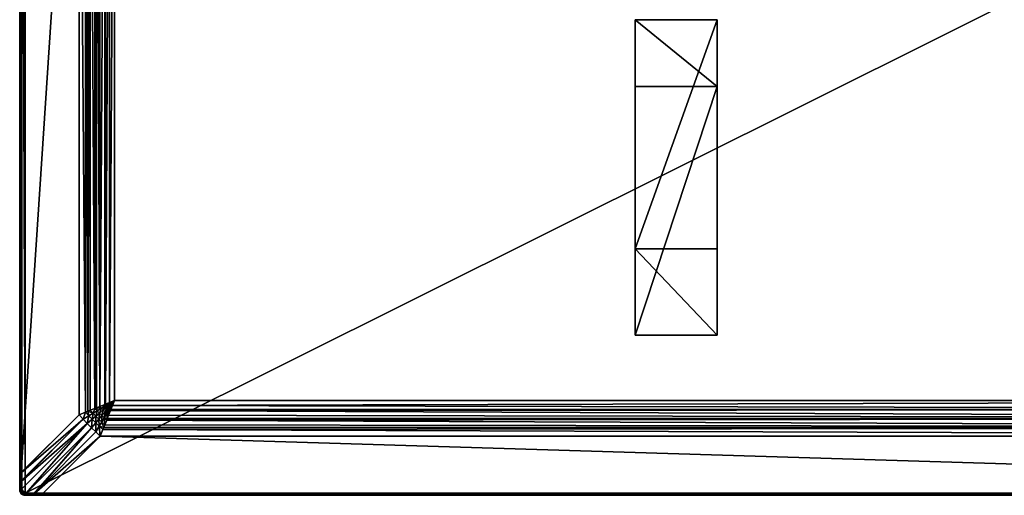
# Model space of a CAD drawing. Header units: inches. Extents: x 9 to 1809, y 78 to 978.
# Tile 1 of 3: x 9 to 909, y 78 to 513. Entities that reach past the tile are written whole.
import ezdxf

# ---------------------------------------------------------------- set-up
doc = ezdxf.new("R2010")
doc.units = ezdxf.units.IN
doc.header["$MEASUREMENT"] = 0
doc.layers.get('0').update_dxf_attribs({"true_color": 0x863b08})

msp = doc.modelspace()

# ---------------------------------------------------------------- meshes
at = {"color": 213, "true_color": 0xc458e1}
mesh = msp.add_polyface(dxfattribs=at)
corners = [(9.19, 972.89, 660.5), (9.19, 964.85, 658.21), (9.19, 957.08, 657.93), (9.19, 794.89, 660.5), (9.19, 794.89, 657.93), (9.19, 616.89, 660.5), (9.19, 616.89, 657.93), (9.21, 957.08, 657.62), (9.21, 98.7, 657.62), (9.29, 957.08, 657.32), (9.29, 98.7, 657.32), (9.4, 957.08, 657.03), (9.4, 98.7, 657.03), (9.56, 957.08, 656.77), (9.56, 98.7, 656.77), (9.76, 957.08, 656.53), (9.76, 98.7, 656.53), (9.99, 957.08, 656.32), (9.99, 98.7, 656.32), (10.26, 957.08, 656.16), (10.26, 98.7, 656.16), (10.54, 957.08, 656.04), (10.66, 964.67, 656.28), (10.79, 972.36, 657.06), (10.67, 964.99, 656.29), (10.36, 964.98, 656.4), (9.19, 972.73, 659.07), (9.22, 964.87, 657.89), (9.22, 972.78, 658.73), (9.3, 964.9, 657.57), (9.31, 972.82, 658.4), (9.43, 964.92, 657.27), (9.45, 972.87, 658.09), (9.6, 964.94, 657), (9.64, 972.91, 657.81), (9.82, 964.96, 656.76), (10.08, 964.97, 656.56), (9.22, 972.89, 660.85), (9.31, 82.89, 661.18), (9.31, 972.89, 661.18), (9.46, 82.89, 661.5), (9.46, 972.89, 661.5), (9.66, 82.89, 661.79), (9.66, 972.89, 661.79), (9.9, 82.89, 662.03), (9.9, 972.89, 662.03), (10.19, 82.89, 662.23), (10.19, 972.89, 662.23), (10.51, 82.89, 662.38), (10.51, 972.89, 662.38), (10.84, 82.89, 662.47), (10.84, 972.89, 662.47), (11.19, 82.89, 662.5), (11.19, 972.89, 662.5)]
mesh.append_faces([[corners[k] for k in face] for face in [(0, 1, 2), (0, 2, 3), (3, 2, 4), (3, 4, 5), (5, 4, 6), (7, 6, 4), (7, 4, 2), (8, 7, 9), (10, 9, 11), (12, 11, 13), (14, 13, 15), (16, 15, 17), (18, 17, 19), (20, 19, 21), (22, 21, 19), (23, 24, 25), (1, 26, 27), (27, 28, 29), (29, 30, 31), (31, 32, 33), (33, 34, 35), (2, 1, 7), (7, 1, 27), (7, 27, 9), (9, 27, 29), (9, 29, 11), (11, 29, 31), (11, 31, 13), (13, 31, 33), (13, 33, 15), (15, 33, 35), (15, 35, 17), (17, 35, 36), (17, 36, 19), (19, 36, 25), (19, 25, 22), (22, 25, 24), (0, 3, 37), (37, 3, 5), (37, 38, 39), (39, 40, 41), (41, 42, 43), (43, 44, 45), (45, 46, 47), (47, 48, 49), (49, 50, 51), (51, 52, 53)]], dxfattribs={"color": 213})
mesh = msp.add_polyface(dxfattribs=at)
corners = [(9.19, 98.7, 657.93), (9.19, 82.89, 660.5), (9.19, 260.89, 660.5), (9.19, 616.89, 660.5), (9.19, 616.89, 657.93), (9.19, 438.89, 660.5), (9.19, 438.89, 657.93), (9.19, 260.89, 657.93), (9.19, 98.56, 657.93), (9.21, 98.55, 657.62), (9.21, 98.7, 657.62), (9.29, 98.55, 657.32), (9.29, 98.7, 657.32), (9.4, 98.55, 657.03), (9.4, 98.7, 657.03), (9.56, 98.55, 656.77), (9.56, 98.7, 656.77), (9.76, 98.55, 656.53), (9.76, 98.7, 656.53), (10, 98.55, 656.32), (9.99, 98.7, 656.32), (10.26, 98.55, 656.16), (10.26, 98.7, 656.16), (9.22, 90.75, 657.9), (9.3, 90.73, 657.58), (9.43, 90.7, 657.28), (10.54, 98.55, 656.04), (10.54, 98.7, 656.04), (9.21, 957.08, 657.62), (9.29, 957.08, 657.32), (9.4, 957.08, 657.03), (9.56, 957.08, 656.77), (9.76, 957.08, 656.53), (9.99, 957.08, 656.32), (10.26, 957.08, 656.16), (10.54, 957.08, 656.04), (9.22, 82.89, 660.85), (9.22, 972.89, 660.85), (9.31, 82.89, 661.18), (9.31, 972.89, 661.18), (9.46, 82.89, 661.5), (9.46, 972.89, 661.5), (9.66, 82.89, 661.79), (9.66, 972.89, 661.79), (9.9, 82.89, 662.03), (9.9, 972.89, 662.03), (10.19, 82.89, 662.23), (10.19, 972.89, 662.23), (10.51, 82.89, 662.38), (10.51, 972.89, 662.38), (10.84, 82.89, 662.47), (10.84, 972.89, 662.47), (11.19, 82.89, 662.5)]
mesh.append_faces([[corners[k] for k in face] for face in [(0, 1, 2), (3, 4, 5), (5, 4, 6), (5, 6, 2), (2, 6, 7), (2, 7, 0), (8, 0, 9), (9, 0, 10), (9, 10, 11), (11, 10, 12), (11, 12, 13), (13, 12, 14), (13, 14, 15), (15, 14, 16), (15, 16, 17), (17, 16, 18), (17, 18, 19), (19, 18, 20), (19, 20, 21), (21, 20, 22), (23, 8, 9), (24, 9, 11), (25, 11, 13), (26, 21, 22), (26, 22, 27), (0, 7, 10), (10, 7, 6), (6, 4, 28), (6, 28, 10), (10, 29, 12), (12, 30, 14), (14, 31, 16), (16, 32, 18), (18, 33, 20), (20, 34, 22), (22, 35, 27), (3, 5, 36), (36, 5, 2), (36, 2, 1), (3, 36, 37), (37, 36, 38), (39, 38, 40), (41, 40, 42), (43, 42, 44), (45, 44, 46), (47, 46, 48), (49, 48, 50), (51, 50, 52)]], dxfattribs={"color": 213})
mesh = msp.add_polyface(dxfattribs=at)
corners = [(14.19, 79.89, 662.5), (14.19, 975.89, 662.5), (11.19, 972.89, 662.5), (11.24, 973.41, 662.5), (13.67, 975.84, 662.5), (13.16, 975.71, 662.5), (11.19, 82.89, 662.5), (11.24, 82.37, 662.5), (13.67, 79.93, 662.5), (13.16, 80.07, 662.5), (12.69, 975.49, 662.5), (12.26, 975.19, 662.5), (12.26, 80.59, 662.5), (12.69, 80.29, 662.5), (12.2, 80.05, 657.31), (11.82, 80.35, 657.32), (12.35, 81.05, 657.11), (14.71, 79.49, 657.06), (14.07, 79.5, 657.12), (10.79, 83.41, 657.06), (13.91, 79.5, 657.15), (12.35, 974.73, 657.11), (12.01, 975.59, 657.31), (12.07, 975.63, 657.31), (12.47, 975.89, 657.29), (12.91, 976.09, 657.26), (12.97, 976.11, 657.26), (13.43, 976.23, 657.21), (10.8, 973.01, 657.12), (10.81, 973.17, 657.15), (14.71, 976.29, 657.06), (13.91, 976.27, 657.15), (10.79, 972.36, 657.06), (11.88, 975.89, 657.42), (12.19, 976.44, 657.55), (12.32, 976.17, 657.4), (12.81, 976.39, 657.36), (12.88, 976.42, 657.36), (12.19, 976.35, 662.23), (11.82, 975.71, 662.38), (12.35, 976.08, 662.38), (12.04, 975.45, 662.47), (12.52, 975.79, 662.47), (12.93, 976.35, 662.38), (13.05, 976.03, 662.47), (13.55, 976.52, 662.38), (13.61, 976.19, 662.47), (11.89, 974.82, 662.5), (14.19, 976.24, 662.47)]
mesh.append_faces([[corners[k] for k in face] for face in [(0, 1, 2), (2, 1, 3), (3, 1, 4), (3, 4, 5), (2, 6, 0), (0, 6, 7), (0, 7, 8), (8, 7, 9), (5, 10, 3), (3, 10, 11), (7, 12, 13), (7, 13, 9), (14, 15, 16), (17, 18, 19), (19, 18, 20), (19, 20, 16), (21, 22, 23), (21, 23, 24), (24, 25, 21), (21, 25, 26), (21, 26, 27), (28, 29, 30), (30, 29, 21), (30, 21, 31), (31, 21, 27), (30, 32, 28), (33, 34, 35), (23, 33, 35), (23, 35, 24), (24, 35, 36), (24, 36, 25), (25, 37, 26), (38, 39, 40), (39, 41, 40), (40, 41, 42), (40, 42, 43), (43, 42, 44), (45, 44, 46), (41, 47, 11), (41, 11, 42), (42, 11, 10), (42, 10, 44), (44, 10, 5), (44, 5, 46), (46, 5, 4), (46, 4, 48), (48, 4, 1)]], dxfattribs={"color": 213})
mesh = msp.add_polyface(dxfattribs=at)
corners = [(1809.19, 977.89, 660.5), (30, 977.89, 657.93), (14.19, 977.89, 660.5), (14.19, 79.89, 662.5), (1809.19, 975.89, 662.5), (14.19, 975.89, 662.5), (30, 976.54, 656.04), (1809.19, 923.65, 637.91), (82.88, 923.65, 637.91), (91.36, 162.76, 632.6), (91.36, 893.02, 632.6), (95.86, 891.22, 632.5), (85.23, 917.8, 636.1), (1809.19, 915.74, 635.55), (86.05, 915.74, 635.58), (90.48, 904.66, 633.41), (89.28, 907.66, 633.88), (1809.19, 907.66, 633.86), (88.71, 909.09, 634.11), (86.96, 913.47, 635.01), (92.27, 900.2, 632.9), (1809.19, 899.47, 632.84), (92.56, 899.47, 632.85), (94.06, 895.71, 632.6), (1809.19, 891.22, 632.5), (92.44, 894.1, 632.57), (92.98, 894.64, 632.57), (91.9, 893.56, 632.58), (88.86, 903.06, 633.23), (91.19, 899.12, 632.83), (93.52, 895.18, 632.58), (87.61, 894.52, 632.85), (87.95, 895.89, 632.83), (89.03, 896.97, 632.79), (90.11, 898.05, 632.79), (1809.19, 977.86, 657.62), (30, 977.86, 657.62), (1809.19, 977.79, 657.32), (30, 977.79, 657.32), (1809.19, 977.68, 657.03), (30, 977.68, 657.03), (1809.19, 977.52, 656.77), (30, 977.52, 656.77), (1809.19, 977.32, 656.53), (30, 977.32, 656.53), (1809.19, 977.08, 656.32), (30, 977.08, 656.32), (1809.19, 976.82, 656.16), (30, 976.82, 656.16), (1809.19, 976.54, 656.04), (14.19, 977.86, 660.85), (1809.19, 977.86, 660.85), (14.19, 977.77, 661.18), (1809.19, 977.77, 661.18), (14.19, 977.62, 661.5), (1809.19, 977.62, 661.5), (14.19, 977.42, 661.79), (1809.19, 977.42, 661.79), (14.19, 977.17, 662.03), (1809.19, 977.17, 662.03), (14.19, 976.89, 662.23), (1809.19, 976.89, 662.23), (14.19, 976.57, 662.38), (1809.19, 976.57, 662.38), (14.19, 976.24, 662.47), (1809.19, 976.24, 662.47)]
mesh.append_faces([[corners[k] for k in face] for face in [(0, 1, 2), (3, 4, 5), (6, 7, 8), (9, 10, 11), (8, 7, 12), (12, 13, 14), (15, 16, 17), (17, 16, 18), (13, 18, 19), (13, 19, 14), (15, 17, 20), (20, 21, 22), (22, 21, 23), (23, 24, 11), (11, 25, 26), (27, 25, 11), (10, 27, 11), (28, 15, 20), (28, 20, 29), (29, 20, 22), (29, 22, 30), (30, 22, 23), (30, 23, 11), (10, 31, 27), (27, 32, 25), (25, 33, 26), (26, 33, 34), (34, 29, 30), (34, 30, 26), (26, 30, 11), (1, 35, 36), (36, 37, 38), (38, 39, 40), (40, 41, 42), (42, 43, 44), (44, 45, 46), (46, 47, 48), (48, 49, 6), (0, 2, 50), (51, 50, 52), (53, 52, 54), (55, 54, 56), (57, 56, 58), (59, 58, 60), (61, 60, 62), (63, 62, 64), (65, 64, 5)]], dxfattribs={"color": 213})
mesh = msp.add_polyface(dxfattribs=at)
corners = [(1809.19, 977.89, 660.5), (1809.19, 977.89, 657.93), (30, 977.89, 657.93), (1809.19, 77.89, 657.93), (1809.19, 77.89, 660.5), (30, 77.89, 657.93), (1809.19, 79.89, 662.5), (1809.19, 975.89, 662.5), (14.19, 79.89, 662.5), (95.86, 891.22, 632.5), (1809.19, 164.56, 632.5), (95.86, 164.56, 632.5), (1809.19, 976.54, 656.04), (1809.19, 923.65, 637.91), (30, 976.54, 656.04), (1809.19, 79.24, 656.04), (82.88, 132.12, 637.91), (1809.19, 132.12, 637.91), (92.27, 155.58, 632.9), (1809.19, 156.31, 632.84), (1809.19, 148.12, 633.86), (1809.19, 140.04, 635.55), (88.71, 146.69, 634.11), (85.23, 137.98, 636.1), (85.23, 917.8, 636.1), (1809.19, 915.74, 635.55), (1809.19, 907.66, 633.86), (88.71, 909.09, 634.11), (92.27, 900.2, 632.9), (1809.19, 899.47, 632.84), (94.06, 895.71, 632.6), (1809.19, 891.22, 632.5), (30, 77.91, 657.62), (1809.19, 77.91, 657.62), (30, 77.98, 657.32), (1809.19, 77.98, 657.32), (30, 78.1, 657.03), (1809.19, 78.1, 657.03), (30, 78.26, 656.77), (1809.19, 78.26, 656.77), (30, 78.46, 656.53), (1809.19, 78.46, 656.53), (30, 78.69, 656.32), (1809.19, 78.69, 656.32), (30, 78.96, 656.16), (1809.19, 78.96, 656.16), (30, 79.24, 656.04), (1809.19, 977.86, 657.62), (30, 977.86, 657.62), (1809.19, 977.79, 657.32), (30, 977.79, 657.32), (1809.19, 977.68, 657.03), (30, 977.68, 657.03), (1809.19, 977.52, 656.77), (30, 977.52, 656.77), (1809.19, 977.32, 656.53), (30, 977.32, 656.53), (1809.19, 977.08, 656.32), (30, 977.08, 656.32), (1809.19, 976.82, 656.16), (30, 976.82, 656.16), (14.19, 77.89, 660.5), (1809.19, 77.92, 660.85), (14.19, 77.92, 660.85), (1809.19, 78.01, 661.18), (14.19, 78.01, 661.18), (1809.19, 78.16, 661.5), (14.19, 78.16, 661.5), (1809.19, 78.36, 661.79), (14.19, 78.36, 661.79), (1809.19, 78.6, 662.03), (14.19, 78.6, 662.03), (1809.19, 78.89, 662.23), (14.19, 78.89, 662.23), (1809.19, 79.2, 662.38), (14.19, 79.2, 662.38), (1809.19, 79.54, 662.47), (14.19, 79.54, 662.47), (14.19, 977.86, 660.85), (1809.19, 977.86, 660.85), (14.19, 977.77, 661.18), (1809.19, 977.77, 661.18), (14.19, 977.62, 661.5), (1809.19, 977.62, 661.5), (14.19, 977.42, 661.79), (1809.19, 977.42, 661.79), (14.19, 977.17, 662.03), (1809.19, 977.17, 662.03), (14.19, 976.89, 662.23), (1809.19, 976.89, 662.23), (14.19, 976.57, 662.38), (1809.19, 976.57, 662.38), (14.19, 976.24, 662.47), (1809.19, 976.24, 662.47), (14.19, 975.89, 662.5)]
mesh.append_faces([[corners[k] for k in face] for face in [(0, 1, 2), (3, 4, 5), (6, 7, 8), (9, 10, 11), (12, 13, 14), (15, 16, 17), (18, 19, 20), (21, 22, 20), (23, 21, 17), (24, 13, 25), (26, 27, 25), (28, 26, 29), (30, 29, 31), (3, 32, 33), (33, 34, 35), (35, 36, 37), (37, 38, 39), (39, 40, 41), (41, 42, 43), (43, 44, 45), (45, 46, 15), (2, 1, 47), (48, 47, 49), (50, 49, 51), (52, 51, 53), (54, 53, 55), (56, 55, 57), (58, 57, 59), (60, 59, 12), (61, 4, 62), (63, 62, 64), (65, 64, 66), (67, 66, 68), (69, 68, 70), (71, 70, 72), (73, 72, 74), (75, 74, 76), (77, 76, 6), (0, 78, 79), (79, 80, 81), (81, 82, 83), (83, 84, 85), (85, 86, 87), (87, 88, 89), (89, 90, 91), (91, 92, 93), (93, 94, 7)]], dxfattribs={"color": 213})
mesh = msp.add_polyface(dxfattribs=at)
corners = [(1809.19, 891.22, 632.5), (1809.19, 975.89, 662.5), (1809.19, 164.56, 632.5), (1809.19, 79.89, 662.5), (1809.19, 132.12, 637.91), (1809.19, 79.24, 656.04), (1809.19, 140.04, 635.55), (1809.19, 148.12, 633.86), (1809.19, 156.31, 632.84), (1809.19, 77.89, 660.5), (1809.19, 77.89, 657.93), (1809.19, 77.91, 657.62), (1809.19, 899.47, 632.84), (1809.19, 923.65, 637.91), (1809.19, 907.66, 633.86), (1809.19, 915.74, 635.55), (1809.19, 976.54, 656.04), (1809.19, 977.89, 657.93), (1809.19, 976.82, 656.16), (1809.19, 977.68, 657.03), (1809.19, 977.79, 657.32), (1809.19, 977.86, 657.62), (1809.19, 977.89, 660.5), (1809.19, 977.86, 660.85), (1809.19, 79.54, 662.47), (1809.19, 79.2, 662.38), (1809.19, 78.01, 661.18), (1809.19, 77.92, 660.85), (1809.19, 78.16, 661.5), (1809.19, 78.36, 661.79), (1809.19, 77.98, 657.32), (1809.19, 78.1, 657.03), (1809.19, 78.26, 656.77), (1809.19, 78.46, 656.53), (1809.19, 78.69, 656.32), (1809.19, 78.96, 656.16), (1809.19, 976.89, 662.23), (1809.19, 977.17, 662.03), (1809.19, 977.42, 661.79), (1809.19, 78.89, 662.23), (1809.19, 78.6, 662.03), (1809.19, 977.08, 656.32), (1809.19, 977.32, 656.53), (1809.19, 977.52, 656.77), (1809.19, 977.77, 661.18), (1809.19, 977.62, 661.5), (1809.19, 976.57, 662.38), (1809.19, 976.24, 662.47), (95.86, 891.22, 632.5), (94.06, 160.06, 632.6)]
mesh.append_faces([[corners[k] for k in face] for face in [(0, 1, 2), (2, 1, 3), (2, 3, 4), (4, 3, 5), (6, 7, 4), (4, 7, 8), (4, 8, 2), (9, 10, 5), (5, 10, 11), (0, 12, 13), (13, 12, 14), (13, 14, 15), (13, 16, 17), (17, 16, 18), (19, 20, 21), (13, 17, 0), (0, 17, 22), (0, 22, 23), (5, 3, 9), (9, 3, 24), (9, 24, 25), (26, 27, 28), (28, 27, 9), (28, 9, 29), (11, 30, 5), (5, 30, 31), (5, 31, 32), (33, 34, 32), (32, 34, 35), (32, 35, 5), (36, 0, 37), (37, 0, 38), (25, 39, 9), (9, 39, 40), (9, 40, 29), (18, 41, 17), (17, 41, 42), (17, 42, 21), (21, 42, 43), (21, 43, 19), (23, 44, 0), (0, 44, 45), (0, 45, 38), (36, 46, 0), (0, 46, 47), (0, 47, 1), (0, 2, 48), (49, 2, 8)]], dxfattribs={"color": 213})
mesh = msp.add_polyface(dxfattribs=at)
corners = [(10.54, 957.08, 656.04), (63.42, 904.2, 637.91), (10.54, 98.7, 656.04), (69.28, 153.92, 636.1), (69.28, 901.85, 636.1), (71.34, 154.75, 635.58), (71.34, 901.03, 635.58), (67.11, 908.22, 636.91), (70.94, 912.22, 636.41), (75.51, 908.36, 635.09), (72.36, 905.12, 635.43), (80.1, 900.53, 633.8), (73.61, 900.12, 635.01), (76.21, 902.84, 634.53), (84.24, 910.87, 634.53), (88.71, 909.09, 634.11), (86.54, 906.98, 633.8), (89.28, 907.66, 633.88), (88.86, 903.06, 633.23), (78.72, 911.57, 635.09), (81.54, 908.22, 634.3), (78.86, 905.54, 634.3), (84.38, 904.84, 633.65), (82.23, 902.69, 633.65), (87.24, 901.45, 633.15), (85.63, 899.84, 633.15), (90.11, 898.05, 632.79), (89.03, 896.97, 632.79), (84.02, 898.22, 633.23), (87.95, 895.89, 632.83), (87.61, 894.52, 632.85), (86.88, 894.81, 632.9), (82.42, 896.6, 633.41), (79.42, 897.8, 633.88), (77.99, 898.37, 634.11), (90.48, 904.66, 633.41), (91.9, 893.56, 632.58), (92.44, 894.1, 632.57), (91.19, 899.12, 632.83)]
mesh.append_faces([[corners[k] for k in face] for face in [(0, 1, 2), (3, 1, 4), (5, 4, 6), (7, 8, 9), (1, 7, 10), (11, 12, 13), (13, 12, 6), (13, 6, 10), (10, 6, 4), (10, 4, 1), (14, 15, 16), (16, 15, 17), (16, 17, 18), (9, 19, 20), (9, 20, 21), (21, 20, 22), (21, 22, 23), (23, 22, 24), (23, 24, 25), (25, 24, 26), (25, 26, 27), (7, 9, 10), (10, 9, 21), (10, 21, 13), (13, 21, 23), (13, 23, 11), (11, 23, 25), (11, 25, 28), (28, 25, 27), (28, 27, 29), (30, 31, 29), (29, 31, 32), (29, 32, 28), (28, 32, 33), (28, 33, 11), (11, 33, 34), (11, 34, 12), (17, 35, 18), (36, 30, 29), (37, 29, 27), (19, 14, 20), (20, 14, 16), (20, 16, 22), (22, 16, 18), (22, 18, 24), (24, 18, 38), (24, 38, 26)]], dxfattribs={"color": 213})
mesh = msp.add_polyface(dxfattribs=at)
corners = [(10.54, 98.7, 656.04), (63.42, 904.2, 637.91), (63.42, 151.58, 637.91), (82.42, 896.6, 633.41), (86.88, 894.81, 632.9), (82.42, 159.18, 633.41), (86.88, 160.97, 632.9), (87.61, 894.52, 632.85), (87.61, 161.26, 632.85), (91.36, 893.02, 632.6), (79.42, 897.8, 633.88), (79.42, 157.98, 633.88), (77.99, 898.37, 634.11), (77.99, 157.41, 634.11), (73.61, 900.12, 635.01), (73.61, 155.66, 635.01), (71.34, 154.75, 635.58), (69.28, 153.92, 636.1), (69.28, 901.85, 636.1), (71.34, 901.03, 635.58), (67.11, 147.55, 636.91), (72.36, 150.66, 635.43), (76.21, 152.94, 634.53), (80.1, 155.24, 633.8), (84.02, 157.56, 633.23), (81.54, 147.56, 634.3), (82.23, 153.08, 633.65), (84.38, 150.93, 633.65), (85.63, 155.94, 633.15), (87.24, 154.33, 633.15), (89.03, 158.81, 632.79), (90.11, 157.73, 632.79), (86.54, 148.8, 633.8), (88.86, 152.72, 633.23), (91.19, 156.65, 632.83), (90.48, 151.12, 633.41), (89.28, 148.12, 633.88), (87.95, 159.89, 632.83), (91.9, 162.22, 632.58), (78.86, 150.24, 634.3)]
mesh.append_faces([[corners[k] for k in face] for face in [(0, 1, 2), (3, 4, 5), (5, 4, 6), (6, 4, 7), (6, 7, 8), (8, 7, 9), (3, 5, 10), (10, 5, 11), (10, 11, 12), (12, 11, 13), (12, 13, 14), (14, 13, 15), (14, 15, 16), (2, 1, 17), (17, 18, 16), (16, 19, 14), (20, 2, 17), (20, 17, 21), (21, 17, 16), (21, 16, 22), (16, 15, 22), (22, 15, 13), (22, 13, 23), (23, 13, 11), (23, 11, 24), (25, 26, 27), (27, 26, 28), (27, 28, 29), (29, 28, 30), (29, 30, 31), (32, 27, 29), (32, 29, 33), (33, 29, 31), (33, 31, 34), (33, 35, 36), (11, 5, 24), (24, 5, 6), (24, 6, 37), (37, 6, 8), (37, 8, 38), (39, 22, 23), (39, 23, 26), (26, 23, 24), (26, 24, 28), (28, 24, 37), (28, 37, 30), (30, 37, 38)]], dxfattribs={"color": 213})
mesh = msp.add_polyface(dxfattribs=at)
corners = [(30, 77.89, 657.93), (1809.19, 77.89, 660.5), (14.19, 77.89, 660.5), (30, 79.24, 656.04), (82.88, 132.12, 637.91), (1809.19, 79.24, 656.04), (95.86, 164.56, 632.5), (1809.19, 164.56, 632.5), (94.06, 160.06, 632.6), (1809.19, 156.31, 632.84), (92.56, 156.31, 632.85), (92.27, 155.58, 632.9), (1809.19, 148.12, 633.86), (90.48, 151.12, 633.41), (86.05, 140.04, 635.58), (86.96, 142.31, 635.01), (1809.19, 140.04, 635.55), (88.71, 146.69, 634.11), (89.28, 148.12, 633.88), (85.23, 137.98, 636.1), (1809.19, 132.12, 637.91), (87.61, 161.26, 632.85), (91.36, 893.02, 632.6), (91.36, 162.76, 632.6), (95.86, 891.22, 632.5), (92.98, 161.14, 632.57), (92.44, 161.68, 632.57), (93.52, 160.6, 632.58), (91.19, 156.65, 632.83), (88.86, 152.72, 633.23), (91.9, 162.22, 632.58), (90.11, 157.73, 632.79), (89.03, 158.81, 632.79), (1809.19, 77.89, 657.93), (30, 77.91, 657.62), (1809.19, 77.91, 657.62), (30, 77.98, 657.32), (1809.19, 77.98, 657.32), (30, 78.1, 657.03), (1809.19, 78.1, 657.03), (30, 78.26, 656.77), (1809.19, 78.26, 656.77), (30, 78.46, 656.53), (1809.19, 78.46, 656.53), (30, 78.69, 656.32), (1809.19, 78.69, 656.32), (30, 78.96, 656.16), (1809.19, 78.96, 656.16), (1809.19, 77.92, 660.85), (14.19, 77.92, 660.85), (1809.19, 78.01, 661.18), (14.19, 78.01, 661.18), (1809.19, 78.16, 661.5), (14.19, 78.16, 661.5), (1809.19, 78.36, 661.79), (14.19, 78.36, 661.79), (1809.19, 78.6, 662.03), (14.19, 78.6, 662.03), (1809.19, 78.89, 662.23), (14.19, 78.89, 662.23), (1809.19, 79.2, 662.38), (14.19, 79.2, 662.38), (1809.19, 79.54, 662.47), (14.19, 79.54, 662.47), (1809.19, 79.89, 662.5), (14.19, 79.89, 662.5)]
mesh.append_faces([[corners[k] for k in face] for face in [(0, 1, 2), (3, 4, 5), (6, 7, 8), (8, 9, 10), (10, 9, 11), (11, 12, 13), (14, 15, 16), (16, 15, 17), (12, 17, 18), (12, 18, 13), (14, 16, 19), (19, 20, 4), (21, 22, 23), (23, 24, 6), (6, 25, 26), (27, 25, 6), (8, 27, 6), (10, 11, 28), (28, 11, 13), (28, 13, 29), (30, 21, 23), (30, 23, 6), (8, 10, 27), (27, 10, 28), (27, 28, 25), (25, 28, 31), (25, 31, 26), (26, 31, 32), (32, 30, 26), (26, 30, 6), (33, 0, 34), (35, 34, 36), (37, 36, 38), (39, 38, 40), (41, 40, 42), (43, 42, 44), (45, 44, 46), (47, 46, 3), (2, 48, 49), (49, 50, 51), (51, 52, 53), (53, 54, 55), (55, 56, 57), (57, 58, 59), (59, 60, 61), (61, 62, 63), (63, 64, 65)]], dxfattribs={"color": 213})
at = {"color": 33, "true_color": 0xe08f57}
mesh = msp.add_polyface(dxfattribs=at)
corners = [(571.69, 451.93, 633.5), (571.69, 224.49, -66.5), (646.69, 451.93, 633.5), (646.69, 224.49, -66.5), (571.69, 303.35, -66.5), (571.69, 512.89, 578.4), (571.69, 512.89, 633.5), (646.69, 303.35, -66.5), (646.69, 512.89, 578.4), (646.69, 512.89, 633.5)]
mesh.append_faces([[corners[k] for k in face] for face in [(0, 1, 2), (2, 1, 3), (4, 1, 5), (5, 1, 0), (5, 0, 6), (7, 4, 8), (8, 4, 5), (9, 2, 8), (8, 2, 3), (8, 3, 7), (7, 3, 4), (4, 3, 1), (0, 2, 6), (6, 2, 9), (6, 9, 5), (5, 9, 8)]], dxfattribs={"color": 33})
at = {"color": 213, "true_color": 0xc458e1}
mesh = msp.add_polyface(dxfattribs=at)
corners = [(10.54, 98.7, 656.04), (63.42, 151.58, 637.91), (10.54, 98.55, 656.04), (67.11, 147.55, 636.91), (70.94, 143.56, 636.41), (10.67, 90.63, 656.3), (10.66, 91.1, 656.28), (22.4, 79.36, 656.28), (22.09, 79.37, 656.29), (74.86, 139.63, 636.41), (14.71, 79.49, 657.06), (10.79, 83.41, 657.06), (78.86, 135.81, 636.91), (82.88, 132.12, 637.91), (30, 79.24, 656.04), (72.36, 150.66, 635.43), (75.51, 147.42, 635.09), (78.72, 144.21, 635.09), (81.96, 141.06, 635.43), (86.54, 148.8, 633.8), (86.96, 142.31, 635.01), (84.24, 144.91, 634.53), (86.05, 140.04, 635.58), (85.23, 137.98, 636.1), (78.86, 150.24, 634.3), (81.54, 147.56, 634.3), (82.23, 153.08, 633.65), (84.38, 150.93, 633.65), (88.86, 152.72, 633.23), (89.28, 148.12, 633.88), (88.71, 146.69, 634.11), (76.21, 152.94, 634.53), (30, 78.96, 656.16), (30, 77.89, 657.93), (22.23, 77.89, 658.21), (30, 77.91, 657.62), (22.2, 77.92, 657.89), (30, 77.98, 657.32), (22.18, 77.99, 657.57), (30, 78.1, 657.03), (22.16, 78.12, 657.27), (30, 78.26, 656.77), (22.14, 78.3, 657), (30, 78.46, 656.53), (22.12, 78.52, 656.76), (30, 78.69, 656.32), (22.11, 78.78, 656.56), (22.1, 79.06, 656.4)]
mesh.append_faces([[corners[k] for k in face] for face in [(0, 1, 2), (2, 1, 3), (4, 5, 3), (3, 5, 6), (3, 6, 2), (7, 8, 9), (9, 8, 10), (9, 10, 4), (4, 10, 11), (4, 11, 5), (9, 12, 7), (7, 12, 13), (7, 13, 14), (4, 3, 15), (9, 4, 16), (12, 9, 17), (13, 12, 18), (19, 20, 21), (21, 20, 22), (21, 22, 18), (18, 22, 23), (18, 23, 13), (9, 16, 17), (17, 16, 24), (17, 24, 25), (25, 24, 26), (12, 17, 18), (18, 17, 25), (18, 25, 21), (21, 25, 27), (21, 27, 19), (28, 29, 19), (19, 29, 30), (19, 30, 20), (4, 15, 16), (16, 15, 31), (16, 31, 24), (7, 14, 32), (33, 34, 35), (35, 34, 36), (35, 36, 37), (37, 38, 39), (39, 40, 41), (41, 42, 43), (43, 44, 45), (45, 46, 32), (32, 47, 7)]], dxfattribs={"color": 213})
mesh = msp.add_polyface(dxfattribs=at)
corners = [(9.19, 98.7, 657.93), (9.19, 98.56, 657.93), (9.19, 82.89, 660.5), (9.19, 90.77, 658.22), (9.19, 82.89, 659.09), (9.27, 82.02, 660.5), (9.22, 82.84, 658.75), (9.29, 82.07, 658.81), (9.38, 82.05, 658.49), (9.31, 82.79, 658.42), (9.52, 82.03, 658.18), (9.45, 82.75, 658.11), (10.79, 83.41, 657.06), (10.81, 82.61, 657.15), (10.47, 82.62, 657.24), (10.54, 98.55, 656.04), (10.66, 91.1, 656.28), (10.36, 90.64, 656.41), (9.22, 90.75, 657.9), (9.21, 98.55, 657.62), (9.3, 90.73, 657.58), (9.29, 98.55, 657.32), (9.43, 90.7, 657.28), (9.4, 98.55, 657.03), (9.6, 90.68, 657.01), (9.56, 98.55, 656.77), (9.82, 90.67, 656.77), (9.76, 98.55, 656.53), (10.08, 90.65, 656.57), (10, 98.55, 656.32), (10.26, 98.55, 656.16), (10.67, 90.63, 656.3), (9.65, 82.71, 657.83), (9.89, 82.67, 657.59), (10.17, 82.64, 657.39), (9.3, 82.03, 660.85), (9.22, 82.89, 660.85), (9.38, 82.04, 661.18), (9.31, 82.89, 661.18), (9.53, 82.07, 661.5), (9.46, 82.89, 661.5), (9.73, 82.1, 661.79), (9.66, 82.89, 661.79), (9.97, 82.14, 662.03), (9.9, 82.89, 662.03), (10.25, 82.19, 662.23), (10.19, 82.89, 662.23), (10.56, 82.25, 662.38), (10.51, 82.89, 662.38), (10.89, 82.31, 662.47), (10.84, 82.89, 662.47), (11.24, 82.37, 662.5), (11.19, 82.89, 662.5)]
mesh.append_faces([[corners[k] for k in face] for face in [(0, 1, 2), (2, 1, 3), (2, 3, 4), (5, 2, 4), (4, 6, 7), (8, 6, 9), (10, 9, 11), (12, 13, 14), (15, 16, 17), (3, 1, 18), (18, 19, 20), (20, 21, 22), (22, 23, 24), (24, 23, 25), (24, 25, 26), (26, 25, 27), (26, 27, 28), (28, 27, 29), (28, 29, 17), (17, 29, 30), (17, 30, 15), (12, 14, 31), (4, 3, 6), (6, 3, 18), (6, 18, 9), (9, 18, 20), (9, 20, 11), (11, 20, 22), (11, 22, 32), (32, 22, 24), (32, 24, 33), (33, 24, 26), (33, 26, 34), (34, 26, 28), (34, 28, 14), (14, 28, 17), (14, 17, 31), (31, 17, 16), (2, 35, 36), (36, 37, 38), (38, 39, 40), (40, 41, 42), (42, 43, 44), (44, 45, 46), (46, 47, 48), (48, 49, 50), (50, 51, 52)]], dxfattribs={"color": 213})
mesh = msp.add_polyface(dxfattribs=at)
corners = [(9.19, 82.89, 659.09), (9.25, 82.1, 659.15), (9.27, 82.02, 660.5), (9.27, 82.02, 659.16), (9.49, 81.18, 660.5), (9.43, 81.35, 659.2), (9.46, 81.25, 659.2), (9.5, 81.24, 658.87), (9.47, 81.33, 658.86), (9.29, 82.07, 658.81), (9.59, 81.24, 658.55), (9.56, 81.33, 658.54), (9.38, 82.05, 658.49), (9.22, 82.84, 658.75), (9.73, 81.26, 658.24), (9.7, 81.35, 658.23), (9.52, 82.03, 658.18), (9.31, 82.79, 658.42), (9.91, 81.3, 657.96), (9.88, 81.38, 657.95), (9.71, 82.03, 657.9), (9.45, 82.75, 658.11), (9.65, 82.71, 657.83), (10.14, 81.35, 657.72), (10.11, 81.43, 657.71), (9.95, 82.04, 657.66), (9.89, 82.67, 657.59), (9.52, 81.19, 660.85), (9.3, 82.03, 660.85), (9.19, 82.89, 660.5), (9.6, 81.22, 661.18), (9.38, 82.04, 661.18), (9.22, 82.89, 660.85), (9.74, 81.27, 661.5), (9.53, 82.07, 661.5), (9.31, 82.89, 661.18), (9.93, 81.34, 661.79), (9.73, 82.1, 661.79), (9.46, 82.89, 661.5), (10.16, 81.42, 662.03), (9.97, 82.14, 662.03), (9.66, 82.89, 661.79)]
mesh.append_faces([[corners[k] for k in face] for face in [(0, 1, 2), (2, 1, 3), (2, 3, 4), (4, 3, 5), (4, 5, 6), (7, 6, 5), (7, 5, 8), (8, 5, 3), (8, 3, 9), (9, 3, 1), (9, 1, 0), (10, 7, 8), (10, 8, 11), (11, 8, 9), (11, 9, 12), (12, 9, 13), (14, 10, 11), (14, 11, 15), (15, 11, 12), (15, 12, 16), (16, 12, 17), (18, 14, 15), (18, 15, 19), (19, 15, 16), (19, 16, 20), (20, 16, 21), (20, 21, 22), (23, 18, 19), (24, 19, 20), (24, 20, 25), (25, 20, 22), (25, 22, 26), (4, 27, 2), (2, 27, 28), (2, 28, 29), (27, 30, 28), (28, 30, 31), (28, 31, 32), (30, 33, 31), (31, 33, 34), (31, 34, 35), (33, 36, 34), (34, 36, 37), (34, 37, 38), (36, 39, 37), (37, 39, 40), (37, 40, 41)]], dxfattribs={"color": 213})
mesh = msp.add_polyface(dxfattribs=at)
corners = [(9.46, 81.25, 659.2), (9.5, 81.18, 659.21), (9.49, 81.18, 660.5), (9.86, 80.39, 660.5), (9.78, 80.54, 659.24), (9.87, 80.39, 659.24), (10.36, 79.67, 660.5), (10.19, 79.89, 659.26), (10.22, 79.9, 658.92), (9.81, 80.53, 658.9), (9.5, 81.24, 658.87), (10.29, 79.94, 658.6), (9.89, 80.56, 658.58), (9.59, 81.24, 658.55), (10.47, 79.93, 658.3), (10.4, 80.01, 658.3), (10.02, 80.6, 658.28), (9.73, 81.26, 658.24), (10.56, 80.12, 658.02), (10.19, 80.68, 658), (9.91, 81.3, 657.96), (10.74, 80.25, 657.78), (10.4, 80.77, 657.75), (10.14, 81.35, 657.72), (10.64, 80.89, 657.55), (10.4, 81.42, 657.52), (10.38, 79.69, 660.85), (9.89, 80.4, 660.85), (9.52, 81.19, 660.85), (10.45, 79.75, 661.18), (9.96, 80.45, 661.18), (9.6, 81.22, 661.18), (10.57, 79.85, 661.5), (10.09, 80.52, 661.5), (9.74, 81.27, 661.5), (10.72, 79.98, 661.79), (10.27, 80.62, 661.79), (9.93, 81.34, 661.79), (10.48, 80.75, 662.03), (10.16, 81.42, 662.03), (10.73, 80.89, 662.23)]
mesh.append_faces([[corners[k] for k in face] for face in [(0, 1, 2), (2, 1, 3), (1, 4, 3), (3, 4, 5), (3, 5, 6), (6, 5, 7), (8, 7, 5), (8, 5, 9), (5, 4, 9), (9, 4, 1), (9, 1, 10), (1, 0, 10), (11, 8, 9), (11, 9, 12), (12, 9, 10), (12, 10, 13), (14, 11, 15), (15, 11, 12), (15, 12, 16), (16, 12, 13), (16, 13, 17), (18, 15, 16), (18, 16, 19), (19, 16, 17), (19, 17, 20), (21, 19, 22), (22, 19, 20), (22, 20, 23), (24, 22, 23), (24, 23, 25), (3, 26, 27), (3, 27, 2), (2, 27, 28), (27, 29, 30), (27, 30, 28), (28, 30, 31), (29, 32, 30), (30, 32, 33), (30, 33, 31), (31, 33, 34), (32, 35, 33), (33, 35, 36), (33, 36, 34), (34, 36, 37), (36, 38, 37), (37, 38, 39), (38, 40, 39)]], dxfattribs={"color": 213})
mesh = msp.add_polyface(dxfattribs=at)
corners = [(11.59, 81.39, 662.5), (11.89, 80.96, 662.5), (11.37, 81.86, 662.5), (12.26, 80.59, 662.5), (11.24, 82.37, 662.5), (12.35, 81.05, 657.11), (11.19, 81.17, 657.29), (10.99, 81.61, 657.26), (10.97, 81.67, 657.26), (10.85, 82.13, 657.21), (10.81, 82.61, 657.15), (10.79, 83.41, 657.06), (10.14, 81.35, 657.72), (9.88, 81.38, 657.95), (10.11, 81.43, 657.71), (10.4, 81.42, 657.52), (10.37, 81.5, 657.51), (9.95, 82.04, 657.66), (10.23, 82.06, 657.46), (9.89, 82.67, 657.59), (10.17, 82.64, 657.39), (10.91, 81.02, 657.4), (10.68, 81.51, 657.36), (10.66, 81.58, 657.36), (10.53, 82.09, 657.31), (10.47, 82.62, 657.24), (10.16, 81.42, 662.03), (10.73, 80.89, 662.23), (10.43, 81.52, 662.23), (9.97, 82.14, 662.03), (10.25, 82.19, 662.23), (9.9, 82.89, 662.03), (11, 81.05, 662.38), (10.73, 81.63, 662.38), (10.56, 82.25, 662.38), (10.19, 82.89, 662.23), (11.29, 81.22, 662.47), (11.04, 81.74, 662.47), (10.89, 82.31, 662.47), (10.51, 82.89, 662.38), (10.84, 82.89, 662.47)]
mesh.append_faces([[corners[k] for k in face] for face in [(0, 1, 2), (2, 3, 4), (5, 6, 7), (5, 7, 8), (8, 9, 5), (5, 9, 10), (5, 10, 11), (12, 13, 14), (15, 12, 14), (15, 14, 16), (16, 14, 17), (16, 17, 18), (18, 17, 19), (18, 19, 20), (21, 15, 22), (22, 15, 16), (22, 16, 23), (23, 16, 18), (23, 18, 24), (24, 18, 20), (24, 20, 25), (6, 21, 22), (6, 22, 7), (7, 22, 23), (7, 23, 8), (8, 23, 24), (8, 24, 9), (9, 24, 25), (9, 25, 10), (26, 27, 28), (26, 28, 29), (29, 28, 30), (29, 30, 31), (28, 32, 33), (28, 33, 30), (30, 33, 34), (30, 34, 35), (32, 36, 33), (33, 36, 37), (33, 37, 34), (34, 37, 38), (34, 38, 39), (36, 0, 37), (37, 0, 2), (37, 2, 38), (38, 2, 4), (38, 4, 40)]], dxfattribs={"color": 213})
mesh = msp.add_polyface(dxfattribs=at)
corners = [(11.37, 81.86, 662.5), (11.89, 80.96, 662.5), (12.26, 80.59, 662.5), (12.35, 81.05, 657.11), (11.82, 80.35, 657.32), (11.49, 80.71, 657.31), (11.45, 80.76, 657.31), (11.19, 81.17, 657.29), (10.62, 80.03, 658.02), (10.47, 79.93, 658.3), (10.4, 80.01, 658.3), (10.56, 80.12, 658.02), (11.23, 79.71, 657.78), (10.8, 80.17, 657.78), (10.74, 80.25, 657.78), (10.19, 80.68, 658), (11.41, 79.9, 657.58), (11.01, 80.33, 657.57), (10.96, 80.4, 657.57), (10.4, 80.77, 657.75), (10.64, 80.89, 657.55), (11.61, 80.12, 657.42), (11.24, 80.51, 657.42), (11.19, 80.58, 657.42), (10.91, 81.02, 657.4), (10.4, 81.42, 657.52), (12.2, 80.05, 657.31), (12.02, 79.79, 657.41), (10.72, 79.98, 661.79), (10.91, 80.13, 662.03), (10.27, 80.62, 661.79), (10.48, 80.75, 662.03), (11.62, 79.82, 662.23), (11.13, 80.32, 662.23), (10.73, 80.89, 662.23), (11.82, 80.07, 662.38), (11.37, 80.52, 662.38), (11, 81.05, 662.38), (10.43, 81.52, 662.23), (12.04, 80.32, 662.47), (11.63, 80.74, 662.47), (11.29, 81.22, 662.47), (11.59, 81.39, 662.5)]
mesh.append_faces([[corners[k] for k in face] for face in [(0, 1, 2), (3, 4, 5), (3, 5, 6), (6, 7, 3), (8, 9, 10), (8, 10, 11), (12, 8, 13), (13, 8, 11), (13, 11, 14), (14, 11, 15), (16, 13, 17), (17, 13, 14), (17, 14, 18), (18, 14, 19), (18, 19, 20), (21, 16, 17), (21, 17, 22), (22, 17, 18), (22, 18, 23), (23, 18, 20), (23, 20, 24), (24, 20, 25), (26, 27, 21), (26, 21, 4), (4, 21, 22), (4, 22, 5), (5, 22, 23), (5, 23, 6), (6, 23, 24), (6, 24, 7), (28, 29, 30), (30, 29, 31), (29, 32, 33), (29, 33, 31), (31, 33, 34), (32, 35, 33), (33, 35, 36), (33, 36, 34), (34, 36, 37), (34, 37, 38), (35, 39, 36), (36, 39, 40), (36, 40, 37), (37, 40, 41), (39, 2, 40), (40, 2, 1), (40, 1, 41), (41, 1, 42)]], dxfattribs={"color": 213})
mesh = msp.add_polyface(dxfattribs=at)
corners = [(13.18, 79.6, 657.23), (13.13, 79.62, 657.24), (12.35, 81.05, 657.11), (12.68, 79.78, 657.28), (12.25, 80.01, 657.3), (12.2, 80.05, 657.31), (13.66, 79.52, 657.18), (12.36, 78.96, 657.74), (12.28, 78.74, 657.98), (11.68, 79.07, 658.01), (13.64, 78.88, 657.43), (13.02, 78.72, 657.69), (13.06, 78.99, 657.49), (12.94, 78.74, 657.69), (12.99, 79.01, 657.49), (12.45, 79.21, 657.54), (11.8, 79.27, 657.77), (11.93, 79.49, 657.56), (13.64, 79.19, 657.28), (13.12, 79.29, 657.33), (13.06, 79.3, 657.34), (12.56, 79.49, 657.38), (12.09, 79.75, 657.41), (12.02, 79.79, 657.41), (12.64, 78.63, 661.79), (12.72, 78.86, 662.03), (11.92, 78.96, 661.79), (12.05, 79.18, 662.03), (13.45, 78.67, 662.03), (13.5, 78.95, 662.23), (12.82, 79.13, 662.23), (12.19, 79.42, 662.23), (13.55, 79.26, 662.38), (12.93, 79.43, 662.38), (12.35, 79.7, 662.38), (11.62, 79.82, 662.23), (13.61, 79.59, 662.47), (13.05, 79.74, 662.47), (12.52, 79.99, 662.47), (11.82, 80.07, 662.38), (12.04, 80.32, 662.47), (13.16, 80.07, 662.5), (12.69, 80.29, 662.5), (12.26, 80.59, 662.5)]
mesh.append_faces([[corners[k] for k in face] for face in [(0, 1, 2), (1, 3, 2), (2, 3, 4), (2, 4, 5), (2, 6, 0), (7, 8, 9), (10, 11, 12), (12, 11, 13), (12, 13, 14), (14, 13, 7), (14, 7, 15), (15, 7, 16), (15, 16, 17), (18, 12, 19), (19, 12, 14), (19, 14, 20), (20, 14, 15), (20, 15, 21), (21, 15, 17), (21, 17, 22), (0, 19, 20), (0, 20, 1), (1, 20, 21), (1, 21, 3), (3, 21, 22), (3, 22, 4), (4, 22, 23), (4, 23, 5), (24, 25, 26), (26, 25, 27), (28, 29, 25), (25, 29, 30), (25, 30, 27), (27, 30, 31), (30, 32, 33), (30, 33, 31), (31, 33, 34), (31, 34, 35), (33, 36, 37), (33, 37, 34), (34, 37, 38), (34, 38, 39), (39, 38, 40), (37, 41, 38), (38, 41, 42), (38, 42, 40), (40, 42, 43)]], dxfattribs={"color": 213})
mesh = msp.add_polyface(dxfattribs=at)
corners = [(13.32, 77.96, 660.5), (13.32, 77.98, 659.15), (14.19, 77.89, 660.5), (13.78, 77.91, 659.12), (12.35, 81.05, 657.11), (13.91, 79.5, 657.15), (13.66, 79.52, 657.18), (14.05, 78.15, 658.11), (14.09, 78.01, 658.42), (13.7, 78.03, 658.46), (14.01, 78.34, 657.83), (13.67, 78.17, 658.15), (13.97, 78.59, 657.59), (13.65, 78.37, 657.87), (13.94, 78.86, 657.39), (13.64, 78.61, 657.63), (13.92, 79.17, 657.24), (13.64, 78.88, 657.43), (13.64, 79.19, 657.28), (13.74, 77.94, 658.78), (14.14, 77.92, 658.75), (12.98, 78.07, 658.84), (12.97, 78.16, 658.52), (12.97, 78.3, 658.21), (12.99, 78.49, 657.93), (13.02, 78.72, 657.69), (13.06, 78.99, 657.49), (13.12, 79.29, 657.33), (13.18, 79.6, 657.23), (14.19, 77.92, 660.85), (13.33, 77.99, 660.85), (14.19, 78.01, 661.18), (13.34, 78.08, 661.18), (14.19, 78.16, 661.5), (13.37, 78.23, 661.5), (14.19, 78.36, 661.79), (13.4, 78.43, 661.79), (14.19, 78.6, 662.03), (13.45, 78.67, 662.03), (14.19, 78.89, 662.23), (13.5, 78.95, 662.23), (14.19, 79.2, 662.38), (13.55, 79.26, 662.38), (12.82, 79.13, 662.23), (14.19, 79.54, 662.47), (13.61, 79.59, 662.47), (12.93, 79.43, 662.38), (14.19, 79.89, 662.5), (13.67, 79.93, 662.5), (13.05, 79.74, 662.47), (13.16, 80.07, 662.5)]
mesh.append_faces([[corners[k] for k in face] for face in [(0, 1, 2), (2, 1, 3), (4, 5, 6), (7, 8, 9), (10, 7, 11), (12, 10, 13), (14, 12, 15), (16, 14, 17), (5, 16, 18), (19, 20, 3), (19, 3, 21), (21, 3, 1), (8, 19, 9), (9, 19, 21), (7, 9, 11), (11, 9, 22), (10, 11, 13), (13, 11, 23), (12, 13, 15), (15, 13, 24), (14, 15, 17), (17, 15, 25), (16, 17, 18), (18, 17, 26), (5, 18, 6), (6, 18, 27), (6, 27, 28), (2, 29, 0), (0, 29, 30), (29, 31, 30), (30, 31, 32), (31, 33, 32), (32, 33, 34), (33, 35, 34), (34, 35, 36), (35, 37, 36), (36, 37, 38), (37, 39, 38), (38, 39, 40), (39, 41, 40), (40, 41, 42), (40, 42, 43), (42, 44, 45), (42, 45, 46), (45, 47, 48), (45, 48, 49), (49, 48, 50)]], dxfattribs={"color": 213})
mesh = msp.add_polyface(dxfattribs=at)
corners = [(10.27, 79.79, 659.26), (10.37, 79.68, 659.26), (10.36, 79.67, 660.5), (10.98, 79.06, 660.5), (10.8, 79.22, 659.26), (10.98, 79.07, 659.26), (11.69, 78.56, 660.5), (10.19, 79.89, 659.26), (10.81, 79.24, 658.93), (11.4, 78.74, 659.25), (11.41, 78.77, 658.92), (10.29, 79.8, 658.93), (10.22, 79.9, 658.92), (11.44, 78.84, 658.6), (10.87, 79.3, 658.61), (10.36, 79.85, 658.6), (10.29, 79.94, 658.6), (11.51, 78.96, 658.29), (10.96, 79.4, 658.3), (10.47, 79.93, 658.3), (11.6, 79.12, 658.01), (11.08, 79.54, 658.02), (10.62, 80.03, 658.02), (11.72, 79.31, 657.77), (11.23, 79.71, 657.78), (11.41, 79.9, 657.58), (10.8, 80.17, 657.78), (11.71, 78.59, 660.85), (11, 79.08, 660.85), (10.38, 79.69, 660.85), (9.86, 80.39, 660.5), (11.75, 78.66, 661.18), (11.05, 79.15, 661.18), (10.45, 79.75, 661.18), (9.89, 80.4, 660.85), (11.82, 78.79, 661.5), (11.15, 79.26, 661.5), (10.57, 79.85, 661.5), (11.28, 79.42, 661.79), (10.72, 79.98, 661.79), (11.44, 79.61, 662.03), (10.91, 80.13, 662.03), (11.62, 79.82, 662.23)]
mesh.append_faces([[corners[k] for k in face] for face in [(0, 1, 2), (2, 1, 3), (1, 4, 3), (3, 4, 5), (3, 5, 6), (2, 7, 0), (5, 8, 9), (9, 8, 10), (5, 4, 8), (8, 4, 1), (8, 1, 11), (1, 0, 11), (11, 0, 7), (11, 7, 12), (13, 10, 8), (13, 8, 14), (14, 8, 11), (14, 11, 15), (15, 11, 12), (15, 12, 16), (17, 13, 14), (17, 14, 18), (18, 14, 15), (18, 15, 19), (19, 15, 16), (20, 18, 21), (21, 18, 19), (21, 19, 22), (23, 21, 24), (24, 21, 22), (25, 24, 26), (3, 27, 28), (3, 28, 2), (2, 28, 29), (2, 29, 30), (28, 31, 32), (28, 32, 29), (29, 32, 33), (29, 33, 34), (32, 35, 36), (32, 36, 33), (33, 36, 37), (36, 38, 37), (37, 38, 39), (38, 40, 39), (39, 40, 41), (40, 42, 41)]], dxfattribs={"color": 213})
mesh = msp.add_polyface(dxfattribs=at)
corners = [(11.49, 78.68, 659.25), (11.7, 78.57, 659.24), (11.69, 78.56, 660.5), (12.48, 78.19, 660.5), (10.98, 79.07, 659.26), (11.4, 78.74, 659.25), (12.17, 78.34, 658.89), (12.18, 78.31, 659.22), (11.5, 78.71, 658.92), (11.41, 78.77, 658.92), (12.19, 78.43, 658.56), (11.53, 78.79, 658.59), (11.44, 78.84, 658.6), (12.22, 78.56, 658.26), (11.59, 78.91, 658.29), (11.51, 78.96, 658.29), (12.28, 78.74, 657.98), (11.68, 79.07, 658.01), (11.6, 79.12, 658.01), (10.96, 79.4, 658.3), (12.36, 78.96, 657.74), (11.8, 79.27, 657.77), (11.72, 79.31, 657.77), (11.08, 79.54, 658.02), (11.93, 79.49, 657.56), (11.86, 79.54, 657.57), (11.23, 79.71, 657.78), (11.41, 79.9, 657.58), (12.09, 79.75, 657.41), (12.02, 79.79, 657.41), (11.61, 80.12, 657.42), (12.49, 78.22, 660.85), (11.71, 78.59, 660.85), (10.98, 79.06, 660.5), (12.52, 78.3, 661.18), (11.75, 78.66, 661.18), (11, 79.08, 660.85), (12.57, 78.44, 661.5), (11.82, 78.79, 661.5), (11.05, 79.15, 661.18), (11.92, 78.96, 661.79), (11.15, 79.26, 661.5), (11.28, 79.42, 661.79), (12.05, 79.18, 662.03), (11.44, 79.61, 662.03), (12.19, 79.42, 662.23), (11.62, 79.82, 662.23), (12.35, 79.7, 662.38), (11.82, 80.07, 662.38)]
mesh.append_faces([[corners[k] for k in face] for face in [(0, 1, 2), (2, 1, 3), (2, 4, 5), (2, 5, 0), (6, 7, 8), (7, 1, 8), (8, 1, 0), (8, 0, 5), (5, 9, 8), (10, 6, 8), (10, 8, 11), (11, 8, 9), (11, 9, 12), (13, 10, 11), (13, 11, 14), (14, 11, 12), (14, 12, 15), (16, 13, 14), (16, 14, 17), (17, 14, 15), (17, 15, 18), (18, 15, 19), (20, 17, 21), (21, 17, 18), (21, 18, 22), (22, 18, 23), (24, 21, 22), (24, 22, 25), (25, 22, 26), (25, 26, 27), (28, 24, 25), (28, 25, 29), (29, 25, 27), (29, 27, 30), (2, 31, 32), (2, 32, 33), (32, 34, 35), (32, 35, 36), (35, 37, 38), (35, 38, 39), (38, 40, 41), (41, 40, 42), (40, 43, 42), (42, 43, 44), (43, 45, 44), (44, 45, 46), (46, 47, 48)]], dxfattribs={"color": 213})
mesh = msp.add_polyface(dxfattribs=at)
corners = [(13.01, 78.03, 659.18), (13.32, 77.98, 659.15), (13.32, 77.96, 660.5), (11.7, 78.57, 659.24), (12.18, 78.31, 659.22), (12.48, 78.19, 660.5), (12.48, 78.2, 659.21), (12.92, 78.05, 659.18), (12.98, 78.07, 658.84), (12.89, 78.09, 658.85), (12.17, 78.34, 658.89), (13.7, 78.03, 658.46), (12.97, 78.16, 658.52), (12.88, 78.18, 658.52), (12.19, 78.43, 658.56), (13.67, 78.17, 658.15), (12.97, 78.3, 658.21), (12.89, 78.32, 658.22), (12.22, 78.56, 658.26), (13.65, 78.37, 657.87), (12.99, 78.49, 657.93), (12.91, 78.51, 657.94), (12.28, 78.74, 657.98), (13.64, 78.61, 657.63), (13.02, 78.72, 657.69), (12.94, 78.74, 657.69), (12.36, 78.96, 657.74), (13.33, 77.99, 660.85), (12.49, 78.22, 660.85), (11.69, 78.56, 660.5), (13.34, 78.08, 661.18), (12.52, 78.3, 661.18), (11.71, 78.59, 660.85), (13.37, 78.23, 661.5), (12.57, 78.44, 661.5), (11.75, 78.66, 661.18), (13.4, 78.43, 661.79), (12.64, 78.63, 661.79), (11.82, 78.79, 661.5), (11.92, 78.96, 661.79), (13.45, 78.67, 662.03), (12.72, 78.86, 662.03)]
mesh.append_faces([[corners[k] for k in face] for face in [(0, 1, 2), (3, 4, 5), (5, 4, 6), (5, 6, 2), (2, 6, 7), (2, 7, 0), (1, 0, 8), (8, 0, 7), (8, 7, 9), (9, 7, 10), (7, 6, 10), (10, 6, 4), (11, 8, 12), (12, 8, 9), (12, 9, 13), (13, 9, 10), (13, 10, 14), (15, 12, 16), (16, 12, 13), (16, 13, 17), (17, 13, 14), (17, 14, 18), (19, 16, 20), (20, 16, 17), (20, 17, 21), (21, 17, 18), (21, 18, 22), (23, 20, 24), (24, 20, 21), (24, 21, 25), (25, 21, 22), (25, 22, 26), (2, 27, 5), (5, 27, 28), (5, 28, 29), (27, 30, 28), (28, 30, 31), (28, 31, 32), (30, 33, 31), (31, 33, 34), (31, 34, 35), (33, 36, 34), (34, 36, 37), (34, 37, 38), (38, 37, 39), (36, 40, 37), (37, 40, 41)]], dxfattribs={"color": 213})
mesh = msp.add_polyface(dxfattribs=at)
corners = [(14.19, 77.89, 660.5), (14.19, 77.89, 659.09), (14.35, 77.89, 659.07), (30, 77.89, 657.93), (22.23, 77.89, 658.21), (13.78, 77.91, 659.12), (14.71, 79.49, 657.06), (22.09, 79.37, 656.29), (22.1, 79.06, 656.4), (14.3, 77.92, 658.73), (14.14, 77.92, 658.75), (14.25, 78.01, 658.4), (14.09, 78.01, 658.42), (14.21, 78.15, 658.09), (14.05, 78.15, 658.11), (14.17, 78.34, 657.81), (14.01, 78.34, 657.83), (14.14, 78.58, 657.57), (13.97, 78.59, 657.59), (14.11, 78.86, 657.37), (13.94, 78.86, 657.39), (14.09, 79.17, 657.22), (13.92, 79.17, 657.24), (14.07, 79.5, 657.12), (13.91, 79.5, 657.15), (22.2, 77.92, 657.89), (22.18, 77.99, 657.57), (22.16, 78.12, 657.27), (22.14, 78.3, 657), (22.12, 78.52, 656.76), (22.11, 78.78, 656.56), (30, 77.98, 657.32), (30, 78.1, 657.03), (30, 78.26, 656.77), (30, 78.46, 656.53), (30, 78.69, 656.32), (30, 78.96, 656.16), (22.4, 79.36, 656.28), (13.74, 77.94, 658.78), (14.19, 79.2, 662.38), (14.19, 79.54, 662.47), (13.55, 79.26, 662.38), (14.19, 79.89, 662.5), (13.61, 79.59, 662.47)]
mesh.append_faces([[corners[k] for k in face] for face in [(0, 1, 2), (3, 0, 4), (4, 0, 2), (0, 5, 1), (6, 7, 8), (2, 1, 9), (9, 1, 10), (9, 10, 11), (11, 10, 12), (11, 12, 13), (13, 12, 14), (13, 14, 15), (15, 14, 16), (15, 16, 17), (17, 16, 18), (17, 18, 19), (19, 18, 20), (19, 20, 21), (21, 20, 22), (21, 22, 23), (23, 22, 24), (4, 2, 25), (25, 2, 9), (25, 9, 26), (26, 9, 11), (26, 11, 27), (27, 11, 13), (27, 13, 28), (28, 13, 15), (28, 15, 29), (29, 15, 17), (29, 17, 30), (30, 17, 19), (30, 19, 8), (8, 19, 21), (8, 21, 6), (6, 21, 23), (31, 25, 26), (32, 26, 27), (33, 27, 28), (34, 28, 29), (35, 29, 30), (36, 30, 8), (37, 8, 7), (10, 1, 5), (12, 10, 38), (39, 40, 41), (40, 42, 43)]], dxfattribs={"color": 213})

doc.saveas('drawing.dxf')
